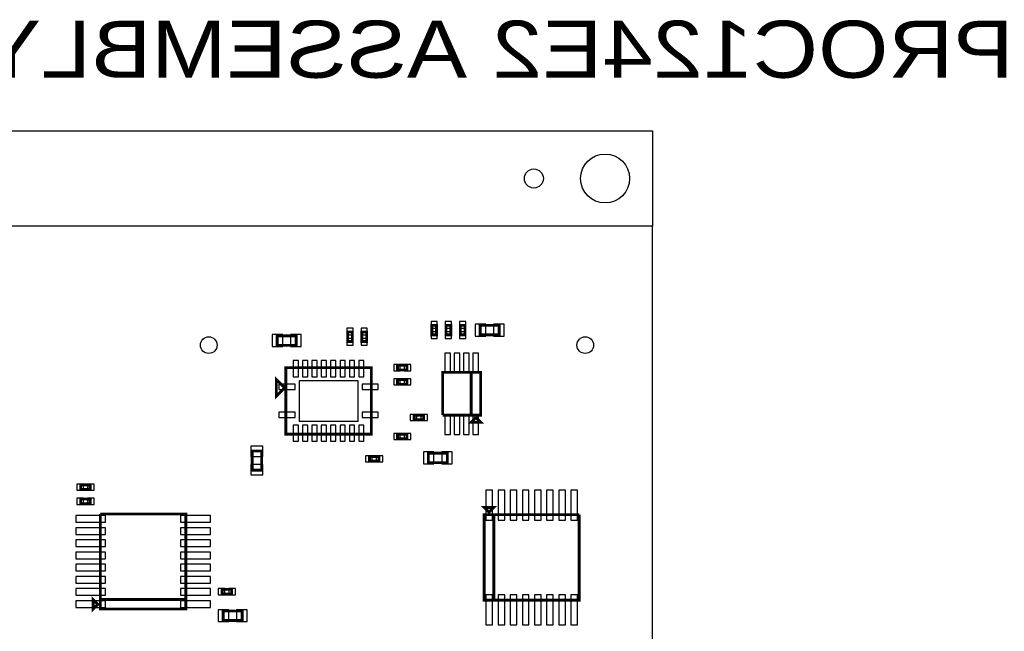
# Model space of a CAD drawing. Extents: x -287 to 3987, y -100 to 6443.
# Tile 10 of 10: x 1914 to 3987, y 5157 to 6443. Entities that reach past the tile are written whole.
import ezdxf

# ---------------------------------------------------------------- set-up
doc = ezdxf.new("R2010")
doc.units = 0
for name, color, linetype in [('BG_OUTLINE', 95, 'CONTINUOUS'), ('PG_ASSEMBLY_BOTTOM', 52, 'CONTINUOUS'), ('PIN_BOTTOM', 1, 'CONTINUOUS')]:
    doc.layers.add(name, color=color, linetype=linetype)

msp = doc.modelspace()

# ---------------------------------------------------------------- linework, layer by layer
at = {"layer": 'BG_OUTLINE'}
for points in [[(-100, 6009.32), (-100, 6209.32), (3246.45, 6209.32), (3246.45, 6009.32)], [(-100, 100), (3246.45, 100), (3246.45, 6009.32), (-100, 6009.32)]]:
    msp.add_lwpolyline(points, close=True, dxfattribs=at)
at = {"layer": 'PG_ASSEMBLY_BOTTOM', "const_width": 6}
for points in [[(2614.38, 5786.34), (2614.38, 5766.34), (2604.38, 5766.34), (2604.38, 5786.34), (2614.38, 5786.34)], [(2644.38, 5786.34), (2644.38, 5766.34), (2634.38, 5766.34), (2634.38, 5786.34), (2644.38, 5786.34)], [(2791.54, 5800.34), (2791.54, 5780.34), (2781.54, 5780.34), (2781.54, 5800.34), (2791.54, 5800.34)], [(2811.54, 5780.34), (2811.54, 5800.34), (2821.54, 5800.34), (2821.54, 5780.34), (2811.54, 5780.34)], [(2851.54, 5800.34), (2851.54, 5780.34), (2841.54, 5780.34), (2841.54, 5800.34), (2851.54, 5800.34)], [(2923.38, 5780.34), (2883.38, 5780.34), (2883.38, 5800.34), (2923.38, 5800.34), (2923.38, 5780.34)], [(2456.19, 5778.34), (2496.19, 5778.34), (2496.19, 5758.34), (2456.19, 5758.34), (2456.19, 5778.34)], [(2474.38, 5711.34), (2654.38, 5711.34), (2654.38, 5571.34), (2474.38, 5571.34), (2474.38, 5711.34)], [(2709.38, 5716.34), (2729.38, 5716.34), (2729.38, 5706.34), (2709.38, 5706.34), (2709.38, 5716.34)], [(2864.38, 5701.34), (2864.38, 5611.34), (2804.38, 5611.34)], [(2804.38, 5611.34), (2804.38, 5701.34), (2884.38, 5701.34), (2884.38, 5611.34), (2864.38, 5611.34), (2864.38, 5701.34)], [(2471.88, 5668.84), (2454.38, 5651.34), (2454.38, 5686.34), (2471.88, 5668.84)], [(2729.38, 5676.34), (2709.38, 5676.34), (2709.38, 5686.34), (2729.38, 5686.34), (2729.38, 5676.34)], [(2744.38, 5611.34), (2764.38, 5611.34), (2764.38, 5601.34), (2744.38, 5601.34), (2744.38, 5611.34)], [(2874.38, 5606.34), (2884.38, 5596.34), (2864.38, 5596.34), (2874.38, 5606.34)], [(2729.38, 5561.34), (2709.38, 5561.34), (2709.38, 5571.34), (2729.38, 5571.34), (2729.38, 5561.34)], [(2403.38, 5495.76), (2403.38, 5535.76), (2423.38, 5535.76), (2423.38, 5495.76), (2403.38, 5495.76)], [(2774.38, 5531.34), (2814.38, 5531.34), (2814.38, 5511.34), (2774.38, 5511.34), (2774.38, 5531.34)], [(2670.4, 5514.34), (2650.4, 5514.34), (2650.4, 5524.34), (2670.4, 5524.34), (2670.4, 5514.34)], [(2042.54, 5464.86), (2062.54, 5464.86), (2062.54, 5454.86), (2042.54, 5454.86), (2042.54, 5464.86)], [(2062.54, 5424.86), (2042.54, 5424.86), (2042.54, 5434.86), (2062.54, 5434.86), (2062.54, 5424.86)], [(2902.04, 5406.9), (2892.04, 5416.9), (2912.04, 5416.9), (2902.04, 5406.9)], [(2083.74, 5403.36), (2263.74, 5403.36), (2263.74, 5203.36), (2083.74, 5203.36), (2083.74, 5223.36), (2263.74, 5223.36)], [(2263.74, 5223.36), (2083.74, 5223.36), (2083.74, 5403.36)], [(3092.04, 5401.9), (3092.04, 5221.9), (2892.04, 5221.9), (2892.04, 5401.9), (2912.04, 5401.9), (2912.04, 5221.9)], [(2912.04, 5221.9), (2912.04, 5401.9), (3092.04, 5401.9)], [(2360.18, 5234.82), (2340.18, 5234.82), (2340.18, 5244.82), (2360.18, 5244.82), (2360.18, 5234.82)], [(2078.74, 5213.36), (2068.74, 5203.36), (2068.74, 5223.36), (2078.74, 5213.36)], [(2382.38, 5179.34), (2342.38, 5179.34), (2342.38, 5199.34), (2382.38, 5199.34), (2382.38, 5179.34)]]:
    msp.add_lwpolyline(points, dxfattribs=at)
at = {"layer": 'PIN_BOTTOM'}
for points in [[(2793.04, 5808.36), (2780.04, 5808.36), (2780.04, 5794.36), (2793.04, 5794.36)], [(2810.04, 5794.36), (2823.04, 5794.36), (2823.04, 5808.36), (2810.04, 5808.36)], [(2853.04, 5808.36), (2840.04, 5808.36), (2840.04, 5794.36), (2853.04, 5794.36)], [(2615.88, 5794.36), (2602.88, 5794.36), (2602.88, 5780.36), (2615.88, 5780.36)], [(2645.88, 5794.36), (2632.88, 5794.36), (2632.88, 5780.36), (2645.88, 5780.36)], [(2793.04, 5786.32), (2780.04, 5786.32), (2780.04, 5772.32), (2793.04, 5772.32)], [(2810.04, 5772.32), (2823.04, 5772.32), (2823.04, 5786.32), (2810.04, 5786.32)], [(2853.04, 5786.32), (2840.04, 5786.32), (2840.04, 5772.32), (2853.04, 5772.32)], [(2895.09, 5777.84), (2895.09, 5802.84), (2873.09, 5802.84), (2873.09, 5777.84)], [(2933.67, 5777.84), (2933.67, 5802.84), (2911.67, 5802.84), (2911.67, 5777.84)], [(2445.9, 5780.84), (2445.9, 5755.84), (2467.9, 5755.84), (2467.9, 5780.84)], [(2484.48, 5780.84), (2484.48, 5755.84), (2506.48, 5755.84), (2506.48, 5780.84)], [(2615.88, 5772.32), (2602.88, 5772.32), (2602.88, 5758.32), (2615.88, 5758.32)], [(2645.88, 5772.32), (2632.88, 5772.32), (2632.88, 5758.32), (2645.88, 5758.32)], [(2808.85, 5700.8), (2820.85, 5700.8), (2820.85, 5741.8), (2808.85, 5741.8)], [(2828.54, 5700.8), (2840.54, 5700.8), (2840.54, 5741.8), (2828.54, 5741.8)], [(2848.22, 5700.8), (2860.22, 5700.8), (2860.22, 5741.8), (2848.22, 5741.8)], [(2867.91, 5700.8), (2879.91, 5700.8), (2879.91, 5741.8), (2867.91, 5741.8)], [(2489.98, 5726.25), (2489.98, 5692.25), (2500.98, 5692.25), (2500.98, 5726.25)], [(2509.67, 5726.25), (2509.67, 5692.25), (2520.67, 5692.25), (2520.67, 5726.25)], [(2529.35, 5726.25), (2529.35, 5692.25), (2540.35, 5692.25), (2540.35, 5726.25)], [(2549.04, 5726.25), (2549.04, 5692.25), (2560.04, 5692.25), (2560.04, 5726.25)], [(2568.72, 5726.25), (2568.72, 5692.25), (2579.72, 5692.25), (2579.72, 5726.25)], [(2588.41, 5726.25), (2588.41, 5692.25), (2599.41, 5692.25), (2599.41, 5726.25)], [(2608.09, 5726.25), (2608.09, 5692.25), (2619.09, 5692.25), (2619.09, 5726.25)], [(2627.78, 5726.25), (2627.78, 5692.25), (2638.78, 5692.25), (2638.78, 5726.25)], [(2701.36, 5717.84), (2701.36, 5704.84), (2715.36, 5704.84), (2715.36, 5717.84)], [(2723.4, 5717.84), (2723.4, 5704.84), (2737.4, 5704.84), (2737.4, 5717.84)], [(2502.38, 5683.84), (2502.38, 5598.84), (2626.38, 5598.84), (2626.38, 5683.84)], [(2715.36, 5674.84), (2715.36, 5687.84), (2701.36, 5687.84), (2701.36, 5674.84)], [(2737.4, 5674.84), (2737.4, 5687.84), (2723.4, 5687.84), (2723.4, 5674.84)], [(2459.78, 5676.37), (2459.78, 5665.37), (2493.78, 5665.37), (2493.78, 5676.37)], [(2634.98, 5676.37), (2634.98, 5665.37), (2668.98, 5665.37), (2668.98, 5676.37)], [(2459.78, 5617.31), (2459.78, 5606.31), (2493.78, 5606.31), (2493.78, 5617.31)], [(2634.98, 5617.31), (2634.98, 5606.31), (2668.98, 5606.31), (2668.98, 5617.31)], [(2736.36, 5612.84), (2736.36, 5599.84), (2750.36, 5599.84), (2750.36, 5612.84)], [(2758.4, 5612.84), (2758.4, 5599.84), (2772.4, 5599.84), (2772.4, 5612.84)], [(2808.85, 5570.88), (2820.85, 5570.88), (2820.85, 5611.88), (2808.85, 5611.88)], [(2828.54, 5570.88), (2840.54, 5570.88), (2840.54, 5611.88), (2828.54, 5611.88)], [(2848.22, 5570.88), (2860.22, 5570.88), (2860.22, 5611.88), (2848.22, 5611.88)], [(2867.91, 5570.88), (2879.91, 5570.88), (2879.91, 5611.88), (2867.91, 5611.88)], [(2489.98, 5590.43), (2489.98, 5556.43), (2500.98, 5556.43), (2500.98, 5590.43)], [(2509.67, 5590.43), (2509.67, 5556.43), (2520.67, 5556.43), (2520.67, 5590.43)], [(2529.35, 5590.43), (2529.35, 5556.43), (2540.35, 5556.43), (2540.35, 5590.43)], [(2549.04, 5590.43), (2549.04, 5556.43), (2560.04, 5556.43), (2560.04, 5590.43)], [(2568.72, 5590.43), (2568.72, 5556.43), (2579.72, 5556.43), (2579.72, 5590.43)], [(2588.41, 5590.43), (2588.41, 5556.43), (2599.41, 5556.43), (2599.41, 5590.43)], [(2608.09, 5590.43), (2608.09, 5556.43), (2619.09, 5556.43), (2619.09, 5590.43)], [(2627.78, 5590.43), (2627.78, 5556.43), (2638.78, 5556.43), (2638.78, 5590.43)], [(2715.36, 5559.84), (2715.36, 5572.84), (2701.36, 5572.84), (2701.36, 5559.84)], [(2737.4, 5559.84), (2737.4, 5572.84), (2723.4, 5572.84), (2723.4, 5559.84)], [(2400.88, 5524.05), (2425.88, 5524.05), (2425.88, 5546.05), (2400.88, 5546.05)], [(2656.38, 5512.84), (2656.38, 5525.84), (2642.38, 5525.84), (2642.38, 5512.84)], [(2678.42, 5512.84), (2678.42, 5525.84), (2664.42, 5525.84), (2664.42, 5512.84)], [(2764.09, 5533.84), (2764.09, 5508.84), (2786.09, 5508.84), (2786.09, 5533.84)], [(2802.67, 5533.84), (2802.67, 5508.84), (2824.67, 5508.84), (2824.67, 5533.84)], [(2400.88, 5485.47), (2425.88, 5485.47), (2425.88, 5507.47), (2400.88, 5507.47)], [(2034.52, 5466.36), (2034.52, 5453.36), (2048.52, 5453.36), (2048.52, 5466.36)], [(2056.56, 5466.36), (2056.56, 5453.36), (2070.56, 5453.36), (2070.56, 5466.36)], [(2909.47, 5453.64), (2895.47, 5453.64), (2895.47, 5390.64), (2909.47, 5390.64)], [(2935.06, 5453.64), (2921.06, 5453.64), (2921.06, 5390.64), (2935.06, 5390.64)], [(2960.65, 5453.64), (2946.65, 5453.64), (2946.65, 5390.64), (2960.65, 5390.64)], [(2986.24, 5453.64), (2972.24, 5453.64), (2972.24, 5390.64), (2986.24, 5390.64)], [(3011.84, 5453.64), (2997.84, 5453.64), (2997.84, 5390.64), (3011.84, 5390.64)], [(3037.43, 5453.64), (3023.43, 5453.64), (3023.43, 5390.64), (3037.43, 5390.64)], [(3063.02, 5453.64), (3049.02, 5453.64), (3049.02, 5390.64), (3063.02, 5390.64)], [(3088.61, 5453.64), (3074.61, 5453.64), (3074.61, 5390.64), (3088.61, 5390.64)], [(2048.52, 5423.36), (2048.52, 5436.36), (2034.52, 5436.36), (2034.52, 5423.36)], [(2070.56, 5423.36), (2070.56, 5436.36), (2056.56, 5436.36), (2056.56, 5423.36)], [(2032, 5399.93), (2032, 5385.93), (2095, 5385.93), (2095, 5399.93)], [(2252.48, 5399.93), (2252.48, 5385.93), (2315.48, 5385.93), (2315.48, 5399.93)], [(2032, 5374.34), (2032, 5360.34), (2095, 5360.34), (2095, 5374.34)], [(2252.48, 5374.34), (2252.48, 5360.34), (2315.48, 5360.34), (2315.48, 5374.34)], [(2032, 5348.75), (2032, 5334.75), (2095, 5334.75), (2095, 5348.75)], [(2252.48, 5348.75), (2252.48, 5334.75), (2315.48, 5334.75), (2315.48, 5348.75)], [(2032, 5323.16), (2032, 5309.16), (2095, 5309.16), (2095, 5323.16)], [(2252.48, 5323.16), (2252.48, 5309.16), (2315.48, 5309.16), (2315.48, 5323.16)], [(2032, 5297.56), (2032, 5283.56), (2095, 5283.56), (2095, 5297.56)], [(2252.48, 5297.56), (2252.48, 5283.56), (2315.48, 5283.56), (2315.48, 5297.56)], [(2032, 5271.97), (2032, 5257.97), (2095, 5257.97), (2095, 5271.97)], [(2252.48, 5271.97), (2252.48, 5257.97), (2315.48, 5257.97), (2315.48, 5271.97)], [(2032, 5246.38), (2032, 5232.38), (2095, 5232.38), (2095, 5246.38)], [(2252.48, 5246.38), (2252.48, 5232.38), (2315.48, 5232.38), (2315.48, 5246.38)], [(2346.16, 5233.32), (2346.16, 5246.32), (2332.16, 5246.32), (2332.16, 5233.32)], [(2368.2, 5233.32), (2368.2, 5246.32), (2354.2, 5246.32), (2354.2, 5233.32)], [(2909.47, 5233.16), (2895.47, 5233.16), (2895.47, 5170.16), (2909.47, 5170.16)], [(2935.06, 5233.16), (2921.06, 5233.16), (2921.06, 5170.16), (2935.06, 5170.16)], [(2960.65, 5233.16), (2946.65, 5233.16), (2946.65, 5170.16), (2960.65, 5170.16)], [(2986.24, 5233.16), (2972.24, 5233.16), (2972.24, 5170.16), (2986.24, 5170.16)], [(3011.84, 5233.16), (2997.84, 5233.16), (2997.84, 5170.16), (3011.84, 5170.16)], [(3037.43, 5233.16), (3023.43, 5233.16), (3023.43, 5170.16), (3037.43, 5170.16)], [(3063.02, 5233.16), (3049.02, 5233.16), (3049.02, 5170.16), (3063.02, 5170.16)], [(3088.61, 5233.16), (3074.61, 5233.16), (3074.61, 5170.16), (3088.61, 5170.16)], [(2032, 5220.79), (2032, 5206.79), (2095, 5206.79), (2095, 5220.79)], [(2252.48, 5220.79), (2252.48, 5206.79), (2315.48, 5206.79), (2315.48, 5220.79)], [(2354.09, 5176.84), (2354.09, 5201.84), (2332.09, 5201.84), (2332.09, 5176.84)], [(2392.67, 5176.84), (2392.67, 5201.84), (2370.67, 5201.84), (2370.67, 5176.84)]]:
    msp.add_lwpolyline(points, close=True, dxfattribs=at)
for centre, radius in [((3146.45, 6109.32), 51.5), ((2996.45, 6109.32), 20), ((2312.05, 5758.68), 17.5), ((3104.69, 5758.68), 17.5)]:
    msp.add_circle(centre, radius, dxfattribs=at)

# ---------------------------------------------------------------- texts
at = {"layer": 'PG_ASSEMBLY_BOTTOM', "text_generation_flag": 2, "width": 1.183333}
msp.add_text('PROC124E2 ASSEMBLY BOTTOM REV E2', height=120, dxfattribs=at).set_placement((4006.38, 6321.34))

doc.saveas('drawing.dxf')
